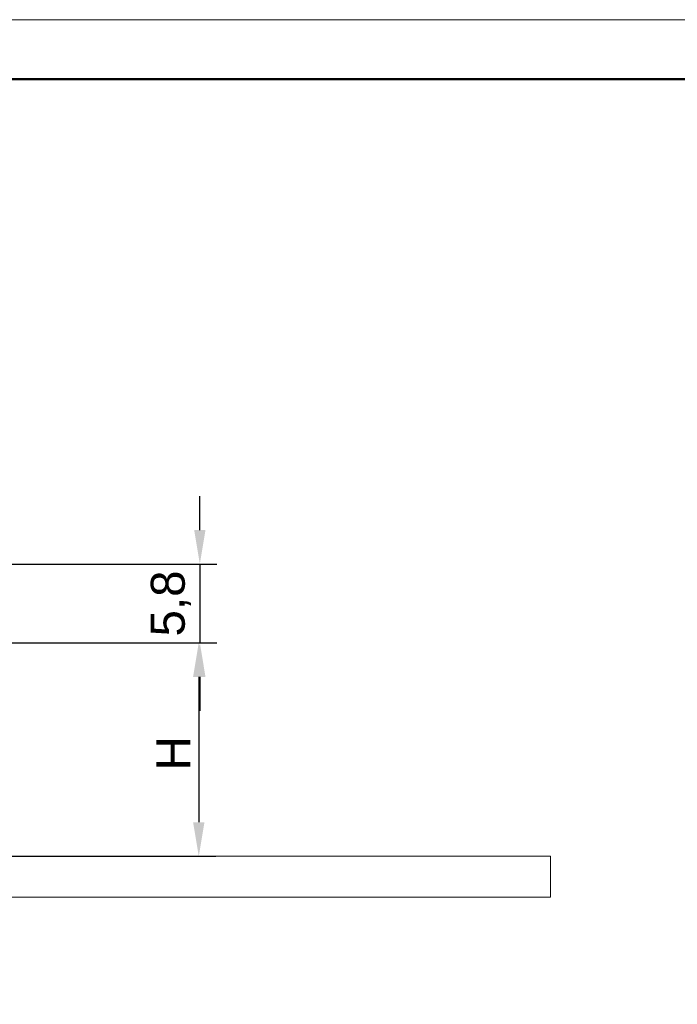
# Model space of a CAD drawing. Header units: millimetres. Extents: x 2655 to 2922, y 1555 to 1739.
# Tile 2 of 3: x 2736 to 2785, y 1667 to 1739. Entities that reach past the tile are written whole.
import ezdxf

# ---------------------------------------------------------------- set-up
doc = ezdxf.new("R2010")
doc.units = ezdxf.units.MM
doc.layers.add('1', color=7, linetype='Continuous', true_color=0xffffff)
for name, color, linetype, lineweight in [('尺寸线层', 3, 'Continuous', 18), ('粗实线层', 7, 'Continuous', 50), ('细实线层', 3, 'Continuous', 18)]:
    doc.layers.add(name, color=color, linetype=linetype, lineweight=lineweight)
doc.styles.get("Standard").update_dxf_attribs({"font": 'arial.ttf'})
doc.dimstyles.new('ISO-25', dxfattribs={"dimtxt": 2.5, "dimasz": 2.5, "dimexe": 1.25, "dimexo": 0.625, "dimtad": 1, "dimtxsty": 'Standard', "dimcen": 2.5, "dimadec": 0, "dimazin": 0, "dimtfac": 1, "dimtmove": 0, "dimatfit": 3, "dimfxl": 1, "dimarcsym": 0})

# ---------------------------------------------------------------- blocks, each defined once
blk = doc.blocks.new('*D15')
at = {"color": 0, "lineweight": -2, "transparency": 16777216}
for p, q in [((2749.42118192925, 1701.660706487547), (2749.42118192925, 1704.160706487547)), ((2729.020718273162, 1699.160706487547), (2750.67118192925, 1699.160706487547)), ((2749.42118192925, 1699.160706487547), (2749.42118192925, 1693.360706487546)), ((2734.843508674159, 1693.360706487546), (2750.67118192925, 1693.360706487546)), ((2749.42118192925, 1690.860706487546), (2749.42118192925, 1688.360706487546))]:
    blk.add_line(p, q, dxfattribs=at)
at = {"color": 0, "transparency": 16777216}
for points in [[(2749.004515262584, 1701.660706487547), (2749.837848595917, 1701.660706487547), (2749.42118192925, 1699.160706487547)], [(2749.004515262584, 1690.860706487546), (2749.837848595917, 1690.860706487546), (2749.42118192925, 1693.360706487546)]]:
    blk.add_solid(points, dxfattribs=at)
at = {"layer": 'Defpoints', "color": 0, "transparency": 16777216}
for p in [(2728.395718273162, 1699.160706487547), (2734.218508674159, 1693.360706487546), (2749.42118192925, 1693.360706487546)]:
    blk.add_point(p, dxfattribs=at)
at = {"color": 0, "transparency": 16777216, "insert": (2747.29379448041, 1696.260706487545), "char_height": 2.5, "attachment_point": 5, "rotation": 90}
blk.add_mtext('5,8', dxfattribs=at)
blk = doc.blocks.new('*D16')
at = {"layer": 'Defpoints', "color": 0, "transparency": 16777216}
for p in [(2734.218508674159, 1693.360706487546), (2733.556872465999, 1677.660706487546), (2749.341259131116, 1677.660706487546)]:
    blk.add_point(p, dxfattribs=at)
at = {"layer": '尺寸线层', "color": 0, "lineweight": -2, "transparency": 16777216}
for p, q in [((2734.843508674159, 1693.360706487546), (2750.591259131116, 1693.360706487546)), ((2749.341259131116, 1690.860706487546), (2749.341259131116, 1680.160706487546)), ((2734.181872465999, 1677.660706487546), (2750.591259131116, 1677.660706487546))]:
    blk.add_line(p, q, dxfattribs=at)
at = {"layer": '尺寸线层', "color": 0, "transparency": 16777216}
for points in [[(2748.92459246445, 1690.860706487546), (2749.757925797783, 1690.860706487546), (2749.341259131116, 1693.360706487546)], [(2748.92459246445, 1680.160706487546), (2749.757925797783, 1680.160706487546), (2749.341259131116, 1677.660706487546)]]:
    blk.add_solid(points, dxfattribs=at)
at = {"layer": '尺寸线层', "color": 0, "transparency": 16777216, "insert": (2747.466259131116, 1685.235017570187), "char_height": 2.5, "attachment_point": 5, "rotation": 90}
blk.add_mtext('H', dxfattribs=at)

msp = doc.modelspace()

# ---------------------------------------------------------------- linework, layer by layer
at = {"layer": '1', "color": 7, "linetype": 'Continuous', "lineweight": 18}
for p, q in [((2706.718508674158, 1677.660706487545), (2769.218508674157, 1677.660706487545)), ((2769.218508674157, 1677.660706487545), (2775.218508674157, 1677.660706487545)), ((2775.218508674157, 1677.660706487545), (2775.218508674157, 1674.660706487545)), ((2706.718508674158, 1674.660706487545), (2769.218508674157, 1674.660706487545)), ((2769.218508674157, 1674.660706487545), (2775.218508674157, 1674.660706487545))]:
    msp.add_line(p, q, dxfattribs=at)
at = {"layer": '1', "color": 7, "linetype": 'Continuous', "lineweight": 13}
msp.add_line((2775.218508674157, 1677.660706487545), (2775.218508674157, 1674.660706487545), dxfattribs=at)
at = {"layer": '粗实线层'}
msp.add_lwpolyline([(2670.907992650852, 1734.829000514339), (2911.419458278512, 1734.829000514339), (2911.419458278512, 1558.252965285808), (2670.907992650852, 1558.252965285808)], close=True, dxfattribs=at)
at = {"layer": '细实线层'}
msp.add_lwpolyline([(2655.270788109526, 1739.215107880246), (2915.805565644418, 1739.215107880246), (2915.805565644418, 1554.998598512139), (2655.270788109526, 1554.998598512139)], close=True, dxfattribs=at)

# ---------------------------------------------------------------- dimensions: what is measured, and where the dimension line sits
at = {"color": 3}
dim = msp.add_linear_dim(base=(2749.42118192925, 1693.360706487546), p1=(2728.395718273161, 1699.160706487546), p2=(2734.218508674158, 1693.360706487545), angle=90, dimstyle='ISO-25', dxfattribs=at)
dim.commit()
dim.dimension.update_dxf_attribs({"geometry": '*D15', "text_midpoint": (2749.42118192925, 1696.260706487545), "dimtype": 160})
at = {"layer": '尺寸线层'}
dim = msp.add_linear_dim(base=(2749.341259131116, 1677.660706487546), p1=(2734.218508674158, 1693.360706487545), p2=(2733.556872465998, 1677.660706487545), angle=90, text='H', dimstyle='ISO-25', dxfattribs=at)
dim.commit()
dim.dimension.update_dxf_attribs({"geometry": '*D16', "text_midpoint": (2749.341259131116, 1685.235017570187), "dimtype": 160})

doc.saveas('drawing.dxf')
